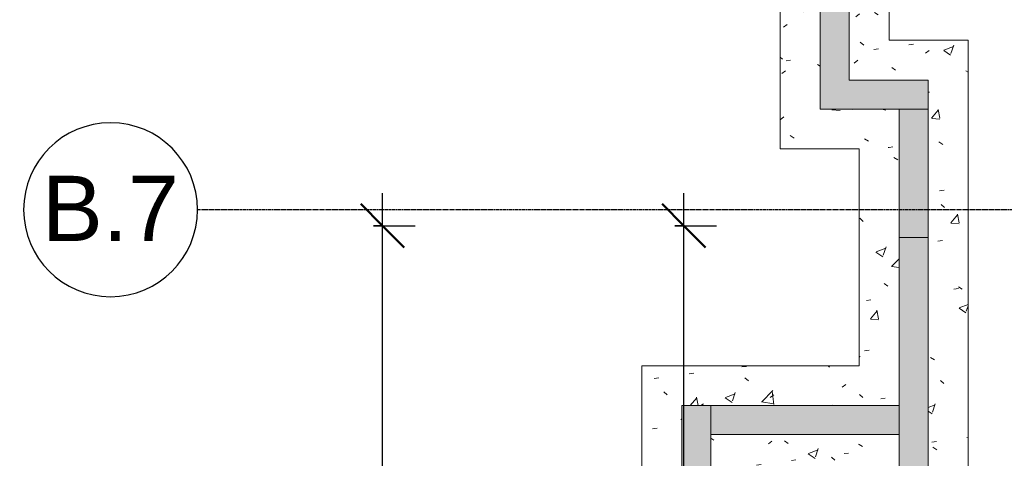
# Model space of a CAD drawing. Header units: inches. Extents: x -4126 to -1814, y 9773 to 12338.
# Tile 53 of 113: x -4126 to -3854, y 11215 to 11336. Entities that reach past the tile are written whole.
import ezdxf

# ---------------------------------------------------------------- set-up
doc = ezdxf.new("R2010")
doc.units = ezdxf.units.IN
doc.header["$MEASUREMENT"] = 0
doc.linetypes.add('Grid Line 1_2_', pattern=[0.875, 0.5, -0.125, 0.125, -0.125])
for name, color, linetype, lineweight in [('A-ANNO-DIMS', 211, 'Continuous', 9), ('A-ANNO-DIMS-96', 211, 'Continuous', 9), ('A-WALL', 113, 'Continuous', 13), ('S-FNDN', 32, 'Continuous', 13), ('S-GRID', 1, 'Continuous', 9), ('S-GRID-IDEN', 1, 'Continuous', 30)]:
    doc.layers.add(name, color=color, linetype=linetype, lineweight=lineweight)
doc.styles.add('Arial', font='Arial.ttf', dxfattribs={"height": 18})
doc.styles.add('Century Gothic_B', font='Gothicb.ttf', dxfattribs={"height": 9})
doc.dimstyles.new('OD__1_4__Tol__', dxfattribs={"dimscale": 12, "dimtxt": 9.397514, "dimasz": 1, "dimexe": 0.75, "dimexo": 0.5, "dimgap": 0.125, "dimtad": 1, "dimrnd": 0.25, "dimzin": 1, "dimdsep": 46, "dimlunit": 4, "dimtxsty": 'Century Gothic_B', "dimblk1": 'OBLIQUE', "dimblk2": 'OBLIQUE', "dimsah": 1, "dimcen": 0.09, "dimdle": 0.75, "dimazin": 0, "dimtfac": 1, "dimtdec": 4, "dimtix": 1, "dimtmove": 0, "dimatfit": 3, "dimfxl": 1, "dimtvp": 1, "dimtfill": 1, "dimfrac": 2, "dimtolj": 1, "dimtzin": 0, "dimlwd": 30, "dimlwe": 30, "dimarcsym": 2})
pattern_1 = [(50, (0, 0), (27.5427, -2.40992), [2.88, -31.68]), (355, (0, 0), (-5.327844, 28.884266), [2.304, -25.344]), (100.451, (2.295, -0.2), (22.215316, 26.47393), [2.448, -26.924]), (46.184, (0, 7.68), (40.98187, -6.35642), [4.32, -47.52]), (96.636, (3.415, 7.15), (35.89075, 37.40619), [3.671, -40.386]), (351.184, (0, 7.68), (35.89097, 37.40622), [3.456, -38.016]), (21, (3.84, 5.76), (22.921036, -15.46073), [2.88, -31.68]), (326, (3.84, 5.76), (9.34353, 27.84574), [2.304, -25.344]), (71.451, (5.75, 4.472), (32.26477, 12.38442), [2.448, -26.924]), (37.5, (0, 0), (0.466855, 12.782707), [1.267, -23.77, 1.267, -24.461, -25.44]), (37.5, (0, 0), (0.466855, 12.782707), [-50.765, 1.267, -24.173]), (7.5, (0, 0), (10.10159, 15.14509), [1.267, -13.402, 1.267, -23.194, -9.696]), (7.5, (0, 0), (10.10159, 15.14509), [-39.13, 1.267, -8.429]), (327.5, (-8.563, 0), (20.499161, -0.86578), [1.267, -8.333, 1.267, -28.685, -39.744]), (327.5, (-8.563, 0), (20.499161, -0.86578), [-39.552, 1.267, -38.477]), (317.5, (-12.403, 0), (22.39478, 3.844288), [1.267, -11.213, 1.267, -18.624, -28.224]), (317.5, (-12.403, 0), (22.39478, 3.844288), [-32.371, 1.267, -26.957])]

# ---------------------------------------------------------------- blocks, each defined once
blk = doc.blocks.new('Grid - Grid Head - Circle-1738874-FRAMING PLAN - 1ST FLOOR')
at = {"layer": 'S-GRID-IDEN'}
for start, end in [(360, 180), (180, 360)]:
    blk.add_arc((0, 0), 0.25, start, end, dxfattribs=at)
blk = doc.blocks.new('DIMBLOCK6-FRAMING PLAN - 1ST FLOOR')
at = {"layer": 'A-ANNO-DIMS-96', "lineweight": 30}
for p, q in [((-4025.9, 10810.99), (-4025.9, 11287.79)), ((-4028.39, 11278.79), (-4016.9, 11278.79)), ((-4025.9, 11278.79), (-4028.39, 11278.79)), ((-4028.39, 10819.99), (-4016.9, 10819.99)), ((-4025.9, 10819.99), (-4028.39, 10819.99))]:
    blk.add_line(p, q, dxfattribs=at)
at = {"layer": 'A-ANNO-DIMS-96', "lineweight": 50}
for p, q in [((-4025.9, 11278.79), (-4031.9, 11284.79)), ((-4025.9, 11278.79), (-4019.9, 11272.79)), ((-4025.9, 10819.99), (-4031.9, 10825.99)), ((-4025.9, 10819.99), (-4019.9, 10813.99))]:
    blk.add_line(p, q, dxfattribs=at)
at = {"layer": 'A-ANNO-DIMS-96', "color": 0, "lineweight": 30, "insert": (-4038.94, 11017.39), "char_height": 9, "width": 76.7911, "attachment_point": 1, "rotation": 90, "line_spacing_factor": 0.984502, "style": 'Century Gothic_B', "bg_fill": 3, "box_fill_scale": 1.25, "bg_fill_color": 256, "bg_fill_true_color": 13158600, "bg_fill_transparency": 0}
blk.add_mtext('38\' - 2 3/4"', dxfattribs=at)
blk = doc.blocks.new('_Oblique')
at = {"color": 0, "linetype": 'ByBlock', "lineweight": -2}
blk.add_line((-0.5, -0.5), (0.5, 0.5), dxfattribs=at)
blk = doc.blocks.new('DIMBLOCK8-FRAMING PLAN - 1ST FLOOR')
at = {"layer": 'A-ANNO-DIMS-96', "lineweight": 30}
for p, q in [((-3942.75, 11049.39), (-3942.75, 11287.79)), ((-3945.23, 11278.79), (-3933.75, 11278.79)), ((-3942.75, 11278.79), (-3945.23, 11278.79)), ((-3945.23, 11049.39), (-3933.75, 11049.39)), ((-3942.75, 11049.39), (-3945.23, 11049.39))]:
    blk.add_line(p, q, dxfattribs=at)
at = {"layer": 'A-ANNO-DIMS-96', "lineweight": 50}
for p, q in [((-3942.75, 11278.79), (-3948.75, 11284.79)), ((-3942.75, 11278.79), (-3936.75, 11272.79)), ((-3942.75, 11049.39), (-3948.75, 11055.39)), ((-3942.75, 11049.39), (-3936.75, 11043.39))]:
    blk.add_line(p, q, dxfattribs=at)
at = {"layer": 'A-ANNO-DIMS-96', "color": 0, "lineweight": 30, "insert": (-3955.78, 11155.51), "char_height": 9, "width": 20.585, "attachment_point": 1, "rotation": 90, "line_spacing_factor": 0.984502, "style": 'Century Gothic_B', "bg_fill": 3, "box_fill_scale": 1.25, "bg_fill_color": 256, "bg_fill_true_color": 13158600, "bg_fill_transparency": 0}
blk.add_mtext('EQ', dxfattribs=at)

msp = doc.modelspace()

# ---------------------------------------------------------------- hatches: boundary and pattern name
at = {"layer": 'A-WALL', "lineweight": 5, "transparency": 33554483}
for points in [[(-3905.124, 11310.989), (-3897.124, 11310.989), (-3897.124, 11426.989), (-3905.124, 11426.989), (-3905.124, 11318.989)], [(-3897.124, 11310.989), (-3875.324, 11310.989), (-3875.324, 11318.989), (-3897.124, 11318.989)], [(-3875.324, 11057.114), (-3875.324, 11278.035), (-3878.891, 11270.916), (-3876.303, 11299.989), (-3876.399, 11299.989), (-3875.324, 11310.989), (-3883.324, 11310.989), (-3883.324, 11057.114)], [(-3878.891, 11270.916), (-3875.324, 11278.035), (-3875.324, 11310.989), (-3876.399, 11299.989), (-3876.303, 11299.989)], [(-3935.324, 11032.114), (-3935.324, 11229.114), (-3943.324, 11229.114), (-3943.324, 11032.114), (-3936.917, 11032.114)], [(-3890.652, 11221.114), (-3883.324, 11221.114), (-3883.324, 11229.114), (-3935.324, 11229.114), (-3935.324, 11221.114), (-3894.324, 11221.114)]]:
    msp.add_hatch(color=256, dxfattribs=at).paths.add_polyline_path(points, flags=0)
at = {"layer": 'S-FNDN', "lineweight": 9}
h = msp.add_hatch(dxfattribs=at)
h.set_pattern_fill('FP_16', color=256, style=0, pattern_type=2)
h.set_pattern_definition(pattern_1)
h.paths.add_polyline_path([(-3905.124, 11299.989), (-3886.124, 11299.989), (-3886.124, 11310.989), (-3905.124, 11310.989), (-3905.124, 11434.989), (-3886.124, 11434.989), (-3886.124, 11445.989), (-3916.124, 11445.989), (-3916.124, 11299.989)], flags=0)
h.paths.add_polyline_path([(-3894.324, 11318.989), (-3886.124, 11318.989), (-3886.124, 11426.989), (-3897.124, 11426.989), (-3897.124, 11318.989)], flags=0)
h = msp.add_hatch(dxfattribs=at)
h.set_pattern_fill('FP_16', color=256, style=0, pattern_type=2)
h.set_pattern_definition(pattern_1)
h.paths.add_polyline_path([(-3875.324, 11299.989), (-3864.324, 11299.989), (-3864.324, 11329.989), (-3886.124, 11329.989), (-3886.124, 11318.989), (-3875.324, 11318.989), (-3875.324, 11310.989)], flags=0)
h.paths.add_polyline_path([(-3886.124, 11299.989), (-3883.324, 11299.989), (-3883.324, 11310.989), (-3886.124, 11310.989), (-3886.124, 11308.189)], flags=0)
h = msp.add_hatch(dxfattribs=at)
h.set_pattern_fill('FP_16', color=256, style=0, pattern_type=2)
h.set_pattern_definition(pattern_1)
h.paths.add_polyline_path([(-3883.501, 11057.114), (-3883.324, 11057.114), (-3883.324, 11067.444), (-3883.501, 11067.444)], flags=0)
h.paths.add_polyline_path([(-3894.324, 11057.114), (-3883.501, 11057.114), (-3883.501, 11067.45), (-3883.574, 11067.464), (-3883.574, 11067.73), (-3883.824, 11067.751), (-3887.324, 11067.771), (-3887.324, 11217.518), (-3883.324, 11217.518), (-3883.324, 11221.114), (-3894.324, 11221.114), (-3894.324, 11067.751)], flags=0)
h.paths.add_polyline_path([(-3869.383, 11057.114), (-3864.324, 11057.114), (-3864.324, 11299.989), (-3875.324, 11299.989), (-3875.324, 11057.114)], flags=0)
h.paths.add_polyline_path([(-3883.324, 11229.114), (-3883.324, 11299.989), (-3894.324, 11299.989), (-3894.324, 11229.114), (-3886.124, 11229.114)], flags=0)
h = msp.add_hatch(dxfattribs=at)
h.set_pattern_fill('FP_16', color=256, style=0, pattern_type=2)
h.set_pattern_definition(pattern_1)
h.paths.add_polyline_path([(-3924.324, 11032.114), (-3924.324, 11221.114), (-3935.324, 11221.114), (-3935.324, 11032.114)], flags=0)
h.paths.add_polyline_path([(-3950.126, 11032.114), (-3943.324, 11032.114), (-3943.324, 11229.114), (-3924.324, 11229.114), (-3924.324, 11240.114), (-3954.324, 11240.114), (-3954.324, 11032.114), (-3952.07, 11032.114), (-3951.04, 11036.474), (-3950.835, 11036.646), (-3950.534, 11036.703), (-3950.219, 11036.631), (-3949.92, 11036.361), (-3949.899, 11036.328), (-3949.899, 11035.956), (-3950.787, 11032.114), (-3950.269, 11032.114)], flags=0)
h = msp.add_hatch(dxfattribs=at)
h.set_pattern_fill('FP_16', color=256, style=0, pattern_type=2)
h.set_pattern_definition(pattern_1)
h.paths.add_polyline_path([(-3894.324, 11210.114), (-3894.324, 11221.114), (-3924.324, 11221.114), (-3924.324, 11210.114), (-3909.355, 11210.114)], flags=0)
h.paths.add_polyline_path([(-3899.835, 11229.114), (-3894.324, 11229.114), (-3894.324, 11240.114), (-3924.324, 11240.114), (-3924.324, 11229.114), (-3921.121, 11229.114)], flags=0)

# ---------------------------------------------------------------- linework, layer by layer
at = {"layer": 'A-WALL'}
for p, q in [((-3905.124, 11434.989), (-3905.124, 11310.989)), ((-3897.124, 11426.989), (-3897.124, 11318.989)), ((-3875.324, 11318.989), (-3897.124, 11318.989)), ((-3875.324, 11057.114), (-3875.324, 11318.989)), ((-3875.324, 11310.989), (-3905.124, 11310.989)), ((-3883.324, 11057.114), (-3883.324, 11310.989)), ((-3875.324, 11275.54), (-3883.324, 11275.54)), ((-3943.324, 11013.114), (-3943.324, 11229.114)), ((-3883.324, 11229.114), (-3943.324, 11229.114)), ((-3935.324, 11229.114), (-3935.324, 11021.114)), ((-3883.324, 11221.114), (-3935.324, 11221.114))]:
    msp.add_line(p, q, dxfattribs=at)
at = {"layer": 'S-FNDN'}
for p, q in [((-3916.124, 11445.989), (-3916.124, 11299.989)), ((-3886.124, 11329.989), (-3886.124, 11415.989)), ((-3864.324, 11329.989), (-3886.124, 11329.989)), ((-3864.324, 11057.114), (-3864.324, 11329.989)), ((-3916.124, 11299.989), (-3894.324, 11299.989)), ((-3894.324, 11299.989), (-3894.324, 11240.114)), ((-3894.324, 11240.114), (-3954.324, 11240.114)), ((-3954.324, 11240.114), (-3954.324, 11002.114))]:
    msp.add_line(p, q, dxfattribs=at)
at = {"layer": 'S-GRID', "linetype": 'Grid Line 1_2_', "lineweight": 30}
msp.add_line((-1814.206, 11283.189), (-4076.95, 11283.189), dxfattribs=at)

# ---------------------------------------------------------------- block references
at = {"layer": 'S-GRID-IDEN', "xscale": 95.99999999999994, "yscale": 95.99999999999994, "zscale": 95.99999999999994, "rotation": 89.99999999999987}
msp.add_blockref('Grid - Grid Head - Circle-1738874-FRAMING PLAN - 1ST FLOOR', (-4100.95, 11283.189), dxfattribs=at)

# ---------------------------------------------------------------- texts
at = {"layer": 'S-GRID-IDEN', "lineweight": 9, "insert": (-4119.864, 11292.57), "char_height": 18, "width": 45.753, "attachment_point": 1, "style": 'Arial'}
msp.add_mtext('B.7', dxfattribs=at)

# ---------------------------------------------------------------- next in the draw order: dimensions: what is measured, and where the dimension line sits
at = {"layer": 'A-ANNO-DIMS', "lineweight": 30}
dim = msp.add_linear_dim(base=(-4025.904, 11278.789), p1=(-4034.389, 10819.989), p2=(-4034.389, 11278.789), angle=90, dimstyle='OD__1_4__Tol__', override={"dimpost": '<>', "dimfxl": 458.8}, dxfattribs=at)
dim.commit()
dim.dimension.update_dxf_attribs({"geometry": 'DIMBLOCK6-FRAMING PLAN - 1ST FLOOR', "text_midpoint": (-4032.834, 11049.389)})
dim = msp.add_linear_dim(base=(-3942.749, 11278.789), p1=(-3951.234, 11049.389), p2=(-3951.234, 11278.789), angle=90, text='EQ', dimstyle='OD__1_4__Tol__', override={"dimpost": '<>', "dimfxl": 229.4}, dxfattribs=at)
dim.commit()
dim.dimension.update_dxf_attribs({"geometry": 'DIMBLOCK8-FRAMING PLAN - 1ST FLOOR', "text_midpoint": (-3949.217, 11164.089)})

doc.saveas('drawing.dxf')
